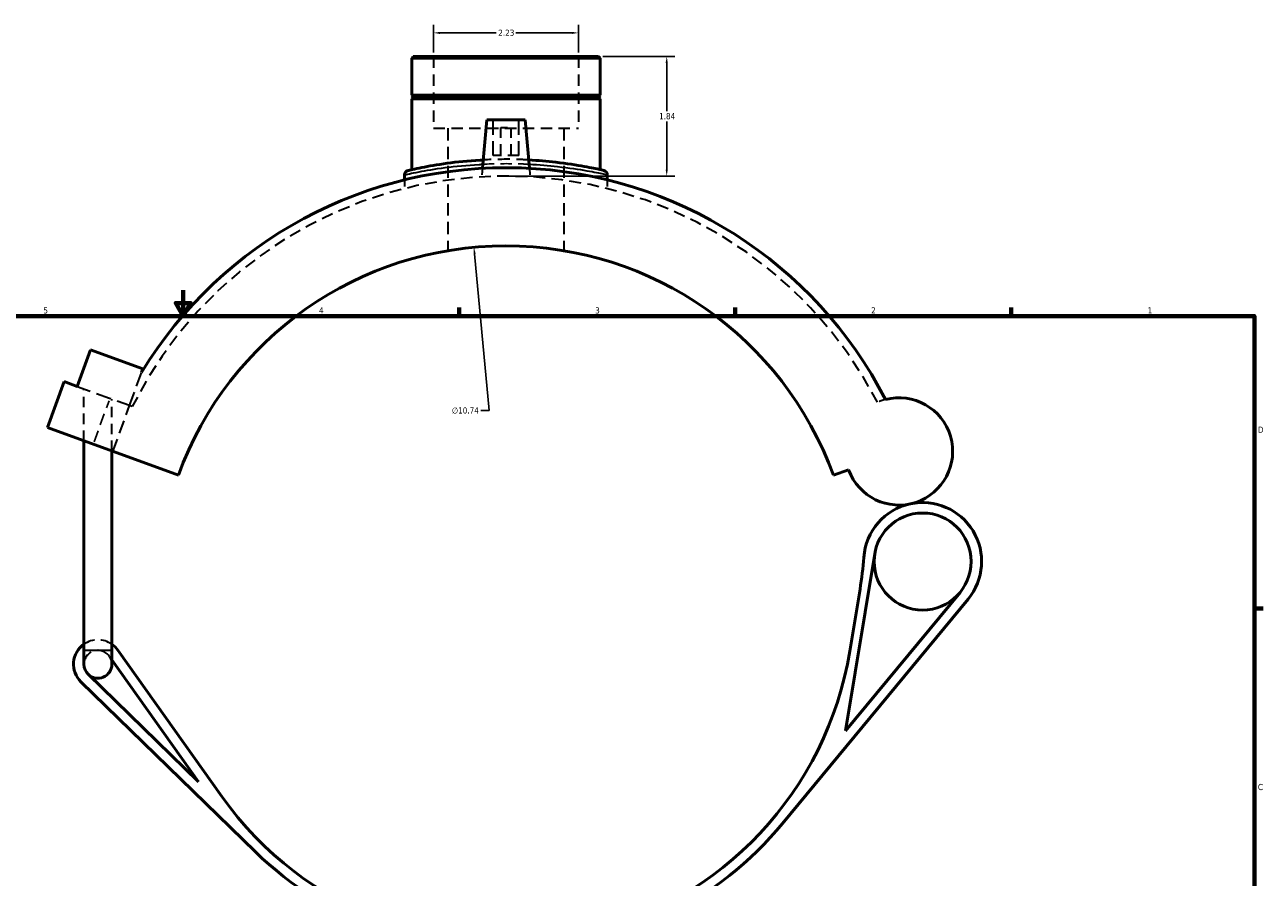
# Model space of a CAD drawing. Header units: inches. Extents: x -0.9 to 59.2, y -1.4 to 48.5.
# Tile 3 of 6: x 14.6 to 33.6, y 12.4 to 25.5. Entities that reach past the tile are written whole.
import ezdxf

# ---------------------------------------------------------------- set-up
doc = ezdxf.new("R2010")
doc.units = ezdxf.units.IN
doc.header["$MEASUREMENT"] = 0
doc.linetypes.add('DASHED', pattern=[0.2067, 0.1654, -0.0413])
for name, color, linetype, lineweight in [('Border (ANSI)', 7, 'Continuous', 70), ('Dimension (ANSI)', 7, 'Continuous', 25), ('Hidden (ANSI)', 7, 'DASHED', 35), ('Hidden Narrow (ANSI)', 7, 'DASHED', 25), ('Visible (ANSI)', 7, 'Continuous', 50), ('Visible Narrow (ANSI)', 7, 'Continuous', 35)]:
    doc.layers.add(name, color=color, linetype=linetype, lineweight=lineweight)
doc.styles.add('Note Text (ANSI)', font='tahoma.ttf')
doc.dimstyles.new('Default (ANSI)', dxfattribs={"dimtxt": 0.094488, "dimasz": 0.098425, "dimexe": 0.125, "dimexo": 0.0625, "dimgap": 0.031496, "dimtad": 0, "dimtih": 1, "dimtoh": 1, "dimrnd": 1e-08, "dimzin": 4, "dimdsep": 46, "dimtxsty": 'Note Text (ANSI)', "dimcen": 0.09, "dimdle": 0.393701, "dimclrd": 256, "dimclre": 256, "dimclrt": 5, "dimadec": 0, "dimazin": 1, "dimtfac": 1, "dimtofl": 0, "dimtmove": 0, "dimatfit": 3, "dimfxl": 1, "dimtolj": 1, "dimtzin": 4, "dimlwd": -1, "dimlwe": -1, "dimarcsym": 0})

# ---------------------------------------------------------------- blocks, each defined once
blk = doc.blocks.new('Borders Default Border')
at = {"layer": 'Border (ANSI)'}
for p, q in [((21.25, 21), (21.25, 21.134)), ((25.5, 21), (25.5, 21.134)), ((29.75, 21), (29.75, 21.134)), ((33.5, 16.5), (33.634, 16.5))]:
    blk.add_line(p, q, dxfattribs=at)
at = {"layer": 'Border (ANSI)', "flags": 128}
for points in [[(17, 21.4), (17, 21), (16.885, 21.2), (17.115, 21.2), (17, 21)], [(0.5, 1), (0.5, 21), (33.5, 21), (33.5, 1), (0.5, 1)]]:
    blk.add_lwpolyline(points, dxfattribs=at)
at = {"layer": 'Border (ANSI)', "color": 5, "true_color": 0x0000ff, "char_height": 0.0945, "attachment_point": 7, "style": 'Note Text (ANSI)'}
for s, insert in [('5', (14.847, 21.038)), ('4', (19.092, 21.04)), ('3', (23.346, 21.038)), ('2', (27.596, 21.04)), ('1', (31.854, 21.04)), ('D', (33.553, 19.203)), ('C', (33.552, 13.701))]:
    blk.add_mtext(s, dxfattribs=dict(at, insert=insert))
blk = doc.blocks.new('*D6')
at = {"layer": 'Defpoints', "color": 0, "transparency": 16777216}
for p in [(23.399, 24.995), (21.935, 23.155), (24.448, 23.155)]:
    blk.add_point(p, dxfattribs=at)
at = {"layer": 'Dimension (ANSI)', "transparency": 16777216}
for p, q in [((23.462, 24.995), (24.573, 24.995)), ((24.448, 24.896), (24.448, 24.156)), ((24.448, 23.253), (24.448, 23.994)), ((21.997, 23.155), (24.573, 23.155))]:
    blk.add_line(p, q, dxfattribs=at)
for points in [[(24.431, 24.896), (24.464, 24.896), (24.448, 24.995)], [(24.431, 23.253), (24.464, 23.253), (24.448, 23.155)]]:
    blk.add_solid(points, dxfattribs=at)
at = {"layer": 'Dimension (ANSI)', "color": 5, "transparency": 16777216, "insert": (24.33, 24.124), "char_height": 0.0945, "attachment_point": 1, "style": 'Note Text (ANSI)'}
blk.add_mtext('\\A1;1.84', dxfattribs=at)
blk = doc.blocks.new('*D7')
at = {"layer": 'Defpoints', "color": 0, "transparency": 16777216}
for p in [(23.087, 25.359), (20.856, 24.995), (23.087, 24.995)]:
    blk.add_point(p, dxfattribs=at)
at = {"layer": 'Dimension (ANSI)', "transparency": 16777216}
for p, q in [((20.856, 25.057), (20.856, 25.484)), ((23.087, 25.057), (23.087, 25.484)), ((20.955, 25.359), (21.821, 25.359)), ((22.988, 25.359), (22.122, 25.359))]:
    blk.add_line(p, q, dxfattribs=at)
for points in [[(20.955, 25.375), (20.955, 25.342), (20.856, 25.359)], [(22.988, 25.375), (22.988, 25.342), (23.087, 25.359)]]:
    blk.add_solid(points, dxfattribs=at)
at = {"layer": 'Dimension (ANSI)', "color": 5, "transparency": 16777216, "insert": (21.853, 25.408), "char_height": 0.0945, "attachment_point": 1, "style": 'Note Text (ANSI)'}
blk.add_mtext('\\A1;2.23', dxfattribs=at)
blk = doc.blocks.new('*D8')
at = {"layer": 'Defpoints', "color": 0, "transparency": 16777216}
for p in [(21.479, 22.058), (22.464, 11.367)]:
    blk.add_point(p, dxfattribs=at)
at = {"layer": 'Dimension (ANSI)', "transparency": 16777216}
for p, q in [((21.711, 19.544), (21.488, 21.96)), ((21.587, 19.544), (21.711, 19.544))]:
    blk.add_line(p, q, dxfattribs=at)
blk.add_solid([(21.505, 21.962), (21.472, 21.959), (21.479, 22.058)], dxfattribs=at)
at = {"layer": 'Dimension (ANSI)', "color": 5, "transparency": 16777216, "insert": (21.138, 19.594), "char_height": 0.0945, "attachment_point": 1, "style": 'Note Text (ANSI)'}
blk.add_mtext('\\A1;∅10.74', dxfattribs=at)

msp = doc.modelspace()

# ---------------------------------------------------------------- linework, layer by layer
at = {"layer": 'Hidden (ANSI)', "ltscale": 1.068215}
for p, q in [((20.856, 24.995), (20.856, 23.891)), ((23.087, 24.995), (23.087, 23.891))]:
    msp.add_line(p, q, dxfattribs=at)
at = {"layer": 'Hidden (ANSI)', "ltscale": 1.059428}
msp.add_line((20.856, 23.891), (23.087, 23.891), dxfattribs=at)
at = {"layer": 'Hidden (ANSI)', "ltscale": 1.139507}
for p, q in [((21.079, 23.891), (21.079, 22.006)), ((22.864, 23.891), (22.864, 22.006))]:
    msp.add_line(p, q, dxfattribs=at)
at = {"layer": 'Hidden (ANSI)', "ltscale": 1.333288}
for p, q in [((21.775, 23.47), (21.775, 24.021)), ((22.168, 23.47), (22.168, 24.021))]:
    msp.add_line(p, q, dxfattribs=at)
at = {"layer": 'Hidden (ANSI)', "ltscale": 0.471064}
msp.add_line((21.893, 23.903), (22.05, 23.903), dxfattribs=at)
at = {"layer": 'Hidden (ANSI)', "ltscale": 1.047583}
for p, q in [((21.893, 23.47), (21.893, 23.903)), ((22.05, 23.47), (22.05, 23.903))]:
    msp.add_line(p, q, dxfattribs=at)
at = {"layer": 'Hidden (ANSI)', "ltscale": 0.997297}
msp.add_line((22.168, 23.47), (21.775, 23.47), dxfattribs=at)
at = {"layer": 'Hidden (ANSI)', "ltscale": 0.247843}
for p, q in [((21.611, 23.274), (21.599, 23.144)), ((22.332, 23.274), (22.343, 23.144))]:
    msp.add_line(p, q, dxfattribs=at)
at = {"layer": 'Hidden (ANSI)', "ltscale": 0.252679}
for p, q in [((20.41, 23.095), (20.41, 22.963)), ((23.533, 23.095), (23.533, 22.963))]:
    msp.add_line(p, q, dxfattribs=at)
at = {"layer": 'Hidden (ANSI)', "ltscale": 1.31407}
msp.add_line((16.175, 19.622), (16.361, 20.133), dxfattribs=at)
at = {"layer": 'Hidden (ANSI)', "ltscale": 1.298527}
msp.add_line((15.368, 19.916), (15.873, 19.733), dxfattribs=at)
at = {"layer": 'Hidden (ANSI)', "ltscale": 0.967304}
for p, q in [((15.472, 19.078), (15.472, 19.878)), ((15.902, 18.922), (15.902, 19.722))]:
    msp.add_line(p, q, dxfattribs=at)
at = {"layer": 'Hidden (ANSI)', "ltscale": 1.223833}
msp.add_line((16.175, 19.622), (15.873, 19.733), dxfattribs=at)
at = {"layer": 'Hidden (ANSI)', "ltscale": 1.211958}
msp.add_line((15.918, 18.916), (16.175, 19.622), dxfattribs=at)
at = {"layer": 'Hidden (ANSI)', "ltscale": 0.083687}
msp.add_line((16.217, 19.607), (16.175, 19.622), dxfattribs=at)
at = {"layer": 'Hidden (ANSI)', "ltscale": 0.13049}
msp.add_line((15.862, 15.764), (15.902, 15.708), dxfattribs=at)
at = {"layer": 'Hidden (ANSI)', "ltscale": 1.087416}
msp.add_arc((21.971, 16.713), 6.442, 27.3507, 153.3002, dxfattribs=at)
at = {"layer": 'Hidden (ANSI)', "ltscale": 0.248029}
msp.add_arc((28.025, 18.916), 0.826, 104.6375, 113.6753, dxfattribs=at)
at = {"layer": 'Hidden (ANSI)', "ltscale": 1.105753}
msp.add_arc((15.687, 15.639), 0.376, 55.1501, 124.8499, dxfattribs=at)
at = {"layer": 'Hidden (ANSI)', "ltscale": 1.310707}
msp.add_arc((15.687, 15.639), 0.215, 35.4169, 180, dxfattribs=at)
at = {"layer": 'Hidden (ANSI)', "ltscale": 0.252711}
msp.add_arc((15.687, 15.639), 0.215, 0, 35.4169, dxfattribs=at)
at = {"layer": 'Hidden (ANSI)', "ltscale": 1.137136}
msp.add_open_spline([(22.321, 23.403), (22.26, 23.406), (22.198, 23.409), (21.964, 23.415), (21.79, 23.412), (21.622, 23.403)], degree=3, knots=[17.108998, 17.108998, 17.108998, 17.108998, 17.583848, 17.583848, 18.887812, 18.887812, 18.887812, 18.887812], dxfattribs=at)
at = {"layer": 'Hidden Narrow (ANSI)', "ltscale": 1.090763}
msp.add_line((15.628, 19.062), (15.86, 19.697), dxfattribs=at)
at = {"layer": 'Hidden Narrow (ANSI)', "ltscale": 1.04029}
msp.add_open_spline([(21.616, 23.337), (21.788, 23.345), (21.966, 23.348), (22.204, 23.342), (22.266, 23.34), (22.327, 23.337)], degree=3, knots=[-18.872322, -18.872322, -18.872322, -18.872322, -17.583848, -17.583848, -17.124488, -17.124488, -17.124488, -17.124488], dxfattribs=at)
at = {"layer": 'Visible (ANSI)'}
for p, q in [((20.544, 24.995), (20.522, 24.972)), ((20.544, 24.995), (23.399, 24.995)), ((23.399, 24.995), (23.421, 24.972)), ((23.421, 24.972), (20.522, 24.972)), ((20.522, 24.972), (20.522, 24.401)), ((23.421, 24.972), (23.421, 24.401)), ((20.522, 24.401), (23.421, 24.401)), ((20.541, 24.381), (20.522, 24.401)), ((20.541, 24.362), (20.522, 24.342)), ((23.421, 24.342), (20.522, 24.342)), ((20.522, 24.342), (20.522, 23.254)), ((20.541, 24.381), (23.402, 24.381)), ((20.541, 24.381), (20.541, 24.362)), ((23.402, 24.362), (20.541, 24.362)), ((23.402, 24.381), (23.421, 24.401)), ((23.402, 24.381), (23.402, 24.362)), ((23.402, 24.362), (23.421, 24.342)), ((23.421, 24.342), (23.421, 23.254)), ((21.676, 24.021), (21.611, 23.274)), ((22.267, 24.021), (21.676, 24.021)), ((22.267, 24.021), (22.332, 23.274)), ((20.41, 23.175), (20.41, 23.095)), ((23.533, 23.175), (23.533, 23.095)), ((15.368, 19.916), (15.574, 20.481)), ((15.574, 20.481), (16.381, 20.187)), ((16.381, 20.187), (16.361, 20.133)), ((14.909, 19.283), (15.166, 19.99)), ((15.166, 19.99), (15.368, 19.916)), ((16.927, 18.549), (14.909, 19.283)), ((15.472, 15.859), (15.472, 19.078)), ((15.902, 15.859), (15.902, 18.922)), ((27.016, 18.549), (27.249, 18.634)), ((27.203, 14.615), (27.652, 17.342)), ((27.425, 16.796), (27.268, 15.842)), ((26.231, 13.188), (29.089, 16.641)), ((28.965, 16.744), (27.203, 14.615)), ((15.472, 15.859), (15.472, 15.639)), ((15.902, 15.639), (15.902, 15.859)), ((17.597, 13.602), (15.993, 15.857)), ((15.902, 15.708), (17.236, 13.831)), ((17.236, 13.831), (15.537, 15.485)), ((15.425, 15.37), (18.114, 12.751))]:
    msp.add_line(p, q, dxfattribs=at)
msp.add_circle((28.389, 17.221), 0.747, dxfattribs=at)
for centre, radius, start, end in [((21.971, 16.713), 6.571, 27.1889, 148.6351), ((20.477, 23.175), 0.0669, 103.022, 180), ((23.466, 23.175), 0.0669, 0, 76.978), ((21.971, 16.713), 5.368, 20, 160), ((28.025, 18.916), 0.826, 200, 104.6375), ((28.389, 17.221), 0.908, 320.3928, 102.126), ((28.389, 17.221), 0.908, 102.126, 175.9227), ((22.128, 17.667), 5.368, 350.6599, 355.9227), ((15.687, 15.639), 0.376, 124.8499, 225.7652), ((15.687, 15.639), 0.376, 35.4169, 55.1501), ((21.971, 16.713), 5.368, 215.4169, 350.6599), ((15.687, 15.639), 0.215, 180, 225.7652), ((15.687, 15.639), 0.215, 225.7652, 0), ((21.971, 16.713), 5.529, 225.7652, 320.3928)]:
    msp.add_arc(centre, radius, start, end, dxfattribs=at)
for points, knots in [([(21.622, 23.403), (21.606, 23.402), (21.59, 23.401), (21.391, 23.39), (21.218, 23.372), (20.912, 23.33), (20.779, 23.306), (20.558, 23.263), (20.485, 23.245), (20.463, 23.24), (20.462, 23.24), (20.462, 23.24)], [18.887812, 18.887812, 18.887812, 18.887812, 19.014337, 19.014337, 20.449355, 20.449355, 21.927526, 21.927526, 23.700638, 23.700638, 23.997843, 23.997843, 23.997843, 23.997843]), ([(23.481, 23.24), (23.481, 23.24), (23.46, 23.245), (23.367, 23.266), (23.285, 23.283), (23.058, 23.325), (22.909, 23.349), (22.609, 23.383), (22.468, 23.395), (22.321, 23.403)], [11.99892, 11.99892, 11.99892, 11.99892, 13.100567, 13.100567, 14.464572, 14.464572, 15.963585, 15.963585, 17.108998, 17.108998, 17.108998, 17.108998])]:
    msp.add_open_spline(points, degree=3, knots=knots, dxfattribs=at)
at = {"layer": 'Visible Narrow (ANSI)'}
msp.add_line((15.475, 15.859), (15.899, 15.859), dxfattribs=at)
msp.add_arc((23.466, 23.175), 0.0669, 3.8489, 73.1291, dxfattribs=at)
for points, knots in [([(20.41, 23.175), (20.41, 23.175), (20.412, 23.175), (20.434, 23.18), (20.51, 23.197), (20.738, 23.24), (20.875, 23.264), (21.192, 23.305), (21.371, 23.323), (21.579, 23.335), (21.597, 23.336), (21.616, 23.337)], [-23.997843, -23.997843, -23.997843, -23.997843, -23.700638, -23.700638, -21.927526, -21.927526, -20.449355, -20.449355, -19.014337, -19.014337, -18.872322, -18.872322, -18.872322, -18.872322]), ([(22.327, 23.337), (22.481, 23.329), (22.629, 23.317), (22.941, 23.282), (23.096, 23.259), (23.33, 23.218), (23.415, 23.2), (23.511, 23.18), (23.533, 23.175), (23.533, 23.175)], [-17.124488, -17.124488, -17.124488, -17.124488, -15.963585, -15.963585, -14.464572, -14.464572, -13.100567, -13.100567, -11.99892, -11.99892, -11.99892, -11.99892])]:
    msp.add_open_spline(points, degree=3, knots=knots, dxfattribs=at)

# ---------------------------------------------------------------- block references
msp.add_blockref('Borders Default Border', (0, 0))

# ---------------------------------------------------------------- dimensions: what is measured, and where the dimension line sits
at = {"layer": 'Dimension (ANSI)'}
for base, p1, p2, angle, override, picture, middle in [((23.087, 25.359), (20.856, 24.995), (23.087, 24.995), 180, {"dimgap": 0.031496, "dimtih": 0, "dimtoh": 0, "dimdec": 2, "dimtol": 0, "dimlim": 0, "dimtp": 0, "dimtm": 0, "dimtdec": 2, "dimatfit": 1}, '*D7', (21.971, 25.359)), ((24.448, 23.155), (23.399, 24.995), (21.935, 23.155), 90, {"dimgap": 0.031496, "dimdec": 2, "dimtol": 0, "dimlim": 0, "dimtp": 0, "dimtm": 0, "dimtdec": 2, "dimatfit": 1}, '*D6', (24.448, 24.075))]:
    dim = msp.add_linear_dim(base=base, p1=p1, p2=p2, angle=angle, dimstyle='Default (ANSI)', override=override, dxfattribs=at)
    dim.commit()
    dim.dimension.update_dxf_attribs({"geometry": picture, "text_midpoint": middle, "dimtype": 160})
dim = msp.add_diameter_dim_2p(p1=(22.464, 11.367), p2=(21.479, 22.058), dimstyle='Default (ANSI)', override={"dimgap": 0.031496, "dimdec": 2, "dimlfac": 1, "dimtol": 0, "dimlim": 0, "dimtp": 0, "dimtm": 0, "dimtdec": 2}, dxfattribs=at)
dim.commit()
dim.dimension.update_dxf_attribs({"geometry": '*D8', "text_midpoint": (21.347, 19.544), "dimtype": 163})

doc.saveas('drawing.dxf')
